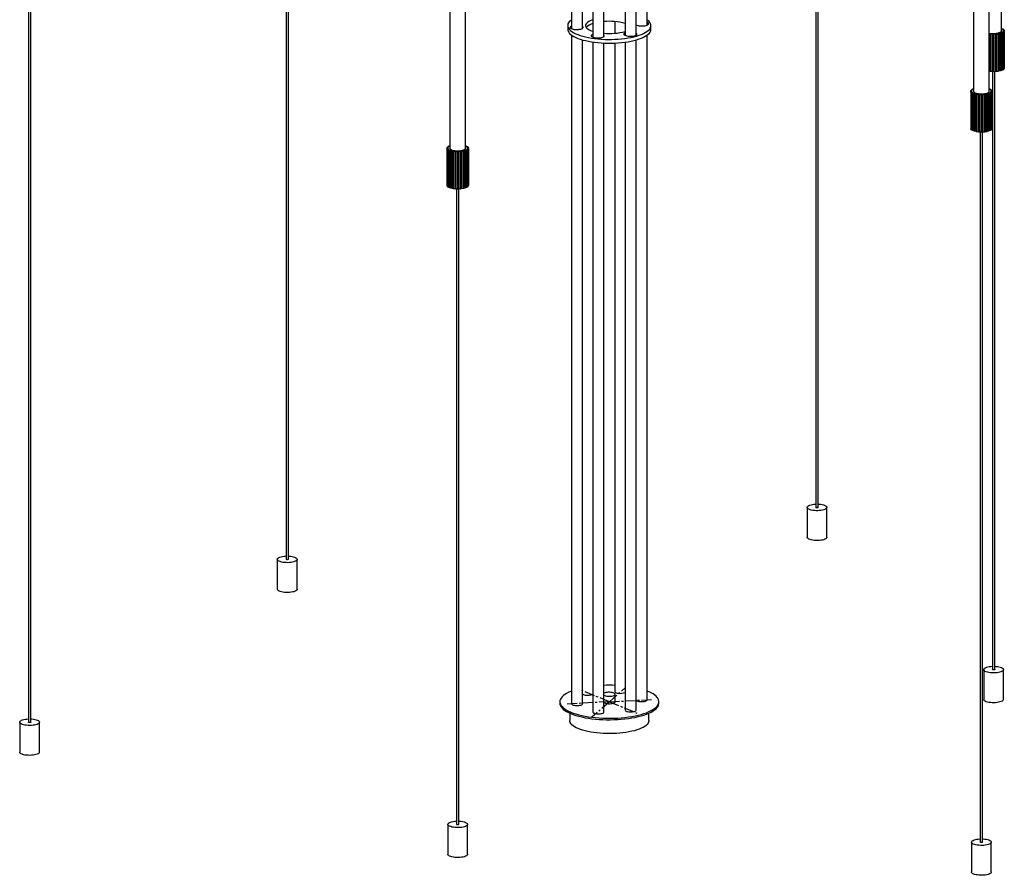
# Paper-space layout '_Dimétrica' of a CAD drawing. Header units: millimetres. Extents: x -745 to 498, y -217 to 1585.
# Tile 1 of 3: x -744 to 498, y -217 to 863. Entities that reach past the tile are written whole.
import ezdxf

# ---------------------------------------------------------------- set-up
doc = ezdxf.new("R2010")
doc.units = ezdxf.units.MM
doc.linetypes.add('CENTERX2', pattern=[20.32, 12.7, -2.54, 2.54, -2.54])

psp = doc.layouts.new('_Dimétrica')

# ---------------------------------------------------------------- linework, layer by layer
at = {"color": 7, "linetype": 'Continuous', "lineweight": 25}
for p, q in [((494.9, 848.6), (494.9, 1178.6)), ((260.6, 1143.1), (260.6, 247.2)), ((263.6, 247.2), (263.6, 1143.1)), ((-408, 983.2), (-408, 181.6)), ((-405, 181.6), (-405, 983.2)), ((-201.4, 983.3), (-201.4, 700.5)), ((-181.4, 700.5), (-181.4, 983.3)), ((-47.7, 957.6), (-47.7, 851.1)), ((-33.7, 851.8), (-33.7, 957.6)), ((47.7, 855.6), (47.7, 962.6)), ((-20.8, 946.7), (-20.8, 840.4)), ((-6.8, 841.3), (-6.8, 946.7)), ((19.9, 949.6), (19.9, 842.7)), ((33.9, 843.1), (33.9, 949.6)), ((459.5, 913.7), (459.5, 772.3)), ((479.5, 772.3), (479.5, 913.7)), ((-733.1, 872), (-733.1, -23.9)), ((-730.1, -23.9), (-730.1, 872)), ((6.8, 860.2), (6.8, 845.4)), ((-52.5, 855.1), (-52.5, 850.4)), ((52.5, 850.4), (52.5, 855.1)), ((493.2, 845), (491.5, 844.6)), ((492.6, 845.3), (493.2, 845)), ((493.2, 845), (493.2, 797.9)), ((494.2, 845.3), (493.5, 845.5)), ((493.5, 798.4), (493.5, 845.5)), ((495.6, 845.8), (494.2, 845.3)), ((494.2, 845.3), (494.2, 798.2)), ((494.8, 846), (495.6, 845.8)), ((494.9, 851.6), (495.3, 851.5)), ((495.3, 851.5), (494.9, 851.4)), ((495.3, 851.5), (495.3, 850.9)), ((495.3, 850.9), (496.2, 851.1)), ((496.4, 846.2), (495.5, 846.3)), ((495.5, 845.8), (495.5, 846.3)), ((495.6, 845.8), (495.6, 798.7)), ((496.2, 851.1), (497.1, 850.5)), ((497.1, 850.5), (496.2, 850.4)), ((496.4, 846.9), (497.3, 846.8)), ((497.3, 846.8), (496.4, 846.2)), ((496.4, 846.2), (496.4, 799)), ((496.7, 850), (497.7, 850.1)), ((497.8, 847.2), (496.8, 847.3)), ((496.8, 846.9), (496.8, 847.3)), ((497.1, 850.5), (497.1, 850)), ((498.2, 849.5), (497.2, 849.4)), ((497.3, 847.9), (498.3, 847.9)), ((497.3, 846.8), (497.3, 799.6)), ((497.4, 849), (498.4, 849)), ((498.4, 848.3), (497.4, 848.3)), ((497.4, 847.9), (497.4, 848.3)), ((497.7, 850.1), (498.2, 849.5)), ((498.3, 847.9), (497.8, 847.2)), ((497.8, 847.2), (497.8, 800.1)), ((498.2, 849.5), (498.2, 849)), ((498.3, 847.9), (498.3, 800.7)), ((498.4, 849), (498.4, 848.3)), ((498.4, 848.3), (498.4, 801.2)), ((-47.7, 843.1), (-47.7, -0.6)), ((-33.7, -0.6), (-33.7, 837)), ((-20.8, 834.3), (-20.8, -11.1)), ((-6.8, -11.1), (-6.8, 833.1)), ((6.8, 833.1), (6.8, 14.9)), ((19.9, 834.2), (19.9, -8.6)), ((33.9, -8.6), (33.9, 837)), ((47.7, 4.4), (47.7, 843.1)), ((480.3, 844.3), (479.5, 844.5)), ((480.7, 844.7), (480.3, 844.3)), ((480.3, 844.3), (480.3, 797.2)), ((480.7, 844.7), (480.7, 797.5)), ((481.6, 844.2), (481.8, 844.6)), ((483.6, 844.1), (481.6, 844.2)), ((481.6, 844.2), (481.6, 797.1)), ((483.8, 844.4), (483.6, 844.1)), ((483.6, 844.1), (483.6, 797)), ((483.8, 844.4), (483.8, 797.3)), ((485, 844.1), (484.9, 844.4)), ((484.9, 797.3), (484.9, 844.4)), ((487, 844.1), (485, 844.1)), ((485, 844.1), (485, 796.9)), ((486.9, 844.5), (487, 844.1)), ((487, 844.1), (487, 797)), ((488.3, 844.2), (488, 844.5)), ((488, 797.4), (488, 844.5)), ((490.2, 844.4), (488.3, 844.2)), ((488.3, 844.2), (488.3, 797.1)), ((489.9, 844.8), (490.2, 844.4)), ((490.2, 844.4), (490.2, 797.3)), ((491.5, 844.6), (490.9, 844.9)), ((490.9, 797.8), (490.9, 844.9)), ((491.5, 844.6), (491.5, 797.5)), ((480.3, 797.2), (479.5, 797.3)), ((480.7, 797.5), (480.3, 797.2)), ((483.6, 797), (481.6, 797.1)), ((483.4, 797), (483.4, 42.5)), ((483.8, 797.3), (483.6, 797)), ((485, 796.9), (484.9, 797.3)), ((487, 797), (485, 796.9)), ((486.4, 42.5), (486.4, 797)), ((488.3, 797.1), (488, 797.4)), ((490.2, 797.3), (488.3, 797.1)), ((491.5, 797.5), (490.9, 797.8)), ((493.2, 797.9), (491.5, 797.5)), ((494.2, 798.2), (493.5, 798.4)), ((495.6, 798.7), (494.2, 798.2)), ((496.4, 799), (495.6, 799.2)), ((497.3, 799.6), (496.4, 799)), ((497.8, 800.1), (497.3, 800.1)), ((498.3, 800.7), (497.8, 800.1)), ((498.4, 801.2), (498.3, 801.2)), ((456, 772.4), (456.2, 773.1)), ((457, 772.4), (456, 772.4)), ((456, 772.4), (456, 725.3)), ((456, 771.9), (457.1, 772)), ((456.4, 771.2), (456, 771.9)), ((456, 771.9), (456, 724.8)), ((456.2, 773.1), (457.2, 773)), ((457.4, 771.3), (456.4, 771.2)), ((456.4, 771.2), (456.4, 724.1)), ((456.5, 773.6), (457.3, 774.2)), ((457.5, 773.5), (456.5, 773.6)), ((456.5, 773.6), (456.5, 773.1)), ((456.8, 770.8), (457.8, 770.9)), ((457.6, 770.1), (456.8, 770.8)), ((456.8, 770.8), (456.8, 723.6)), ((457, 772.3), (457, 772)), ((457.3, 774.2), (458.2, 774.1)), ((457.4, 771.3), (457.4, 770.8)), ((458, 774.7), (459.1, 775.2)), ((458.8, 774.5), (458, 774.7)), ((458, 774.7), (458, 774.1)), ((459.1, 775.2), (459.5, 775.1)), ((479.5, 775.3), (480.6, 774.9)), ((480.6, 774.9), (479.8, 774.7)), ((480.5, 774.3), (481.4, 774.5)), ((480.6, 774.9), (480.6, 774.3)), ((481.8, 770.4), (480.8, 770.5)), ((480.8, 770), (480.8, 770.5)), ((482.2, 773.8), (481.3, 773.7)), ((481.4, 774.5), (482.2, 773.8)), ((481.5, 771.1), (482.5, 771)), ((481.7, 773.3), (482.7, 773.4)), ((482.9, 771.5), (481.8, 771.6)), ((481.8, 771.1), (481.8, 771.6)), ((482.5, 771), (481.8, 770.4)), ((481.8, 770.4), (481.8, 723.3)), ((483, 772.7), (482, 772.6)), ((482, 772.2), (482, 772.3)), ((482, 772.2), (483.1, 772.2)), ((482.2, 773.8), (482.2, 773.3)), ((482.5, 771), (482.5, 723.9)), ((482.7, 773.4), (483, 772.7)), ((483.1, 772.2), (482.9, 771.5)), ((482.9, 771.5), (482.9, 724.4)), ((483, 772.7), (483, 772.2)), ((483.1, 772.2), (483.1, 725)), ((458.6, 770.3), (457.6, 770.1)), ((457.6, 770.1), (457.6, 723)), ((458.4, 769.7), (459.2, 769.9)), ((459.7, 769.2), (458.4, 769.7)), ((458.4, 769.7), (458.4, 722.6)), ((458.6, 770.3), (458.6, 769.7)), ((460.5, 769.4), (459.7, 769.2)), ((459.7, 769.2), (459.7, 722.1)), ((460.5, 769.4), (460.5, 722.3)), ((460.8, 768.8), (461.4, 769.1)), ((462.5, 768.5), (460.8, 768.8)), ((460.8, 768.8), (460.8, 721.7)), ((463.1, 768.7), (462.5, 768.5)), ((462.5, 768.5), (462.5, 721.3)), ((463.1, 768.7), (463.1, 721.6)), ((463.8, 768.2), (464.2, 768.5)), ((465.7, 768), (463.8, 768.2)), ((463.8, 768.2), (463.8, 721.1)), ((466.1, 768.3), (465.7, 768)), ((465.7, 768), (465.7, 720.8)), ((466.1, 768.3), (466.1, 721.2)), ((467.2, 767.9), (467.3, 768.2)), ((469.2, 767.8), (467.2, 767.9)), ((467.2, 767.9), (467.2, 720.7)), ((469.3, 768.1), (469.2, 767.8)), ((469.2, 767.8), (469.2, 720.7)), ((469.3, 768.1), (469.3, 721)), ((470.7, 767.8), (470.6, 768.1)), ((470.6, 721), (470.6, 768.1)), ((472.7, 767.9), (470.7, 767.8)), ((470.7, 767.8), (470.7, 720.7)), ((472.5, 768.3), (472.7, 767.9)), ((472.7, 767.9), (472.7, 720.8)), ((474.2, 768.1), (473.7, 768.4)), ((473.7, 721.2), (473.7, 768.4)), ((476, 768.3), (474.2, 768.1)), ((474.2, 768.1), (474.2, 720.9)), ((475.6, 768.7), (476, 768.3)), ((476, 768.3), (476, 721.2)), ((477.3, 768.6), (476.6, 768.9)), ((476.6, 721.7), (476.6, 768.9)), ((478.8, 769), (477.3, 768.6)), ((477.3, 768.6), (477.3, 721.5)), ((478.2, 769.3), (478.8, 769)), ((478.8, 769), (478.8, 721.9)), ((479.9, 769.4), (479.1, 769.6)), ((479.1, 722.5), (479.1, 769.6)), ((481.1, 769.9), (479.9, 769.4)), ((479.9, 769.4), (479.9, 722.3)), ((480.2, 770.1), (481.1, 769.9)), ((481.1, 769.9), (481.1, 722.8)), ((456, 725.3), (456, 725.3)), ((456.4, 724.1), (456, 724.8)), ((456.8, 724.1), (456.4, 724.1)), ((457.6, 723), (456.8, 723.6)), ((458.4, 723.1), (457.6, 723)), ((459.7, 722.1), (458.4, 722.6)), ((460.5, 722.3), (459.7, 722.1)), ((462.5, 721.3), (460.8, 721.7)), ((463.1, 721.6), (462.5, 721.3)), ((465.7, 720.8), (463.8, 721.1)), ((466.1, 721.2), (465.7, 720.8)), ((469.2, 720.7), (467.2, 720.7)), ((469.3, 721), (469.2, 720.7)), ((470.7, 720.7), (470.6, 721)), ((472.7, 720.8), (470.7, 720.7)), ((474.2, 720.9), (473.7, 721.2)), ((476, 721.2), (474.2, 720.9)), ((477.3, 721.5), (476.6, 721.7)), ((478.8, 721.9), (477.3, 721.5)), ((479.9, 722.3), (479.1, 722.5)), ((481.1, 722.8), (479.9, 722.3)), ((481.8, 723.3), (481.1, 723.4)), ((482.5, 723.9), (481.8, 723.3)), ((482.9, 724.4), (482.5, 724.4)), ((483.1, 725), (482.9, 724.4)), ((468, 720.7), (468, -175.2)), ((471, -175.2), (471, 720.7)), ((-204.9, 700.6), (-204.7, 701.2)), ((-203.9, 700.5), (-204.9, 700.6)), ((-204.9, 700.6), (-204.9, 653.4)), ((-204.6, 699.4), (-204.9, 700.1)), ((-204.9, 700.1), (-203.9, 700.1)), ((-204.9, 700.1), (-204.9, 652.9)), ((-204.7, 701.2), (-203.7, 701.2)), ((-203.5, 699.5), (-204.6, 699.4)), ((-204.6, 699.4), (-204.6, 652.3)), ((-204.4, 701.7), (-203.7, 702.4)), ((-203.4, 701.6), (-204.4, 701.7)), ((-204.4, 701.7), (-204.4, 701.2)), ((-204.1, 698.9), (-203.2, 699.1)), ((-203.3, 698.3), (-204.1, 698.9)), ((-204.1, 698.9), (-204.1, 651.8)), ((-203.9, 700.5), (-203.9, 700.1)), ((-203.7, 702.4), (-202.7, 702.2)), ((-203.5, 699.5), (-203.5, 699)), ((-202.4, 698.5), (-203.3, 698.3)), ((-203.3, 698.3), (-203.3, 651.2)), ((-203, 702.8), (-201.8, 703.4)), ((-202.1, 702.6), (-203, 702.8)), ((-203, 702.8), (-203, 702.3)), ((-202.5, 697.9), (-201.7, 698.1)), ((-201.2, 697.4), (-202.5, 697.9)), ((-202.5, 697.9), (-202.5, 650.7)), ((-202.4, 698.5), (-202.4, 697.9)), ((-201.8, 703.4), (-201.4, 703.3)), ((-200.4, 697.6), (-201.2, 697.4)), ((-201.2, 697.4), (-201.2, 650.2)), ((-200.4, 697.6), (-200.4, 650.4)), ((-200.1, 697), (-199.5, 697.3)), ((-198.5, 696.6), (-200.1, 697)), ((-200.1, 697), (-200.1, 649.9)), ((-197.9, 696.9), (-198.5, 696.6)), ((-198.5, 696.6), (-198.5, 649.5)), ((-197.9, 696.9), (-197.9, 649.8)), ((-197.1, 696.4), (-196.7, 696.7)), ((-195.2, 696.1), (-197.1, 696.4)), ((-197.1, 696.4), (-197.1, 649.2)), ((-194.9, 696.5), (-195.2, 696.1)), ((-195.2, 696.1), (-195.2, 649)), ((-194.9, 696.5), (-194.9, 649.3)), ((-193.7, 696), (-193.6, 696.4)), ((-191.8, 696), (-193.7, 696)), ((-193.7, 696), (-193.7, 648.9)), ((-191.6, 696.3), (-191.8, 696)), ((-191.8, 696), (-191.8, 648.8)), ((-191.6, 696.3), (-191.6, 649.2)), ((-190.2, 696), (-190.4, 696.3)), ((-190.4, 649.2), (-190.4, 696.3)), ((-188.2, 696.1), (-190.2, 696)), ((-190.2, 696), (-190.2, 648.8)), ((-188.4, 696.4), (-188.2, 696.1)), ((-188.2, 696.1), (-188.2, 648.9)), ((-186.8, 696.2), (-187.2, 696.5)), ((-187.2, 649.4), (-187.2, 696.5)), ((-184.9, 696.5), (-186.8, 696.2)), ((-186.8, 696.2), (-186.8, 649.1)), ((-185.4, 696.8), (-184.9, 696.5)), ((-184.9, 696.5), (-184.9, 649.4)), ((-183.6, 696.8), (-184.3, 697)), ((-184.3, 649.9), (-184.3, 697)), ((-182.1, 697.2), (-183.6, 696.8)), ((-183.6, 696.8), (-183.6, 649.6)), ((-182.7, 697.5), (-182.1, 697.2)), ((-182.1, 697.2), (-182.1, 650.1)), ((-181, 697.6), (-181.9, 697.8)), ((-181.9, 650.6), (-181.9, 697.8)), ((-181.4, 703.5), (-180.3, 703.1)), ((-180.3, 703.1), (-181.1, 702.8)), ((-179.9, 698.1), (-181, 697.6)), ((-181, 697.6), (-181, 650.4)), ((-180.7, 698.3), (-179.9, 698.1)), ((-180.5, 702.5), (-179.5, 702.6)), ((-180.3, 703.1), (-180.3, 702.5)), ((-179.1, 698.6), (-180.1, 698.7)), ((-180.1, 698.2), (-180.1, 698.7)), ((-179.9, 698.1), (-179.9, 651)), ((-178.7, 702), (-179.6, 701.9)), ((-179.5, 702.6), (-178.7, 702)), ((-179.4, 699.3), (-178.4, 699.2)), ((-179.3, 701.5), (-178.2, 701.5)), ((-178.1, 699.7), (-179.1, 699.7)), ((-179.1, 699.3), (-179.1, 699.7)), ((-178.4, 699.2), (-179.1, 698.6)), ((-179.1, 698.6), (-179.1, 651.4)), ((-177.9, 700.9), (-178.9, 700.8)), ((-178.9, 700.4), (-178.9, 700.5)), ((-178.9, 700.4), (-177.9, 700.4)), ((-178.7, 702), (-178.7, 701.5)), ((-178.4, 699.2), (-178.4, 652)), ((-178.2, 701.5), (-177.9, 700.9)), ((-177.9, 700.4), (-178.1, 699.7)), ((-178.1, 699.7), (-178.1, 652.5)), ((-177.9, 700.9), (-177.9, 700.4)), ((-177.9, 700.4), (-177.9, 653.2)), ((-204.9, 653.4), (-204.9, 653.4)), ((-204.6, 652.3), (-204.9, 652.9)), ((-204.1, 652.3), (-204.6, 652.3)), ((-203.3, 651.2), (-204.1, 651.8)), ((-202.5, 651.3), (-203.3, 651.2)), ((-201.2, 650.2), (-202.5, 650.7)), ((-200.4, 650.4), (-201.2, 650.2)), ((-198.5, 649.5), (-200.1, 649.9)), ((-197.9, 649.8), (-198.5, 649.5)), ((-195.2, 649), (-197.1, 649.2)), ((-194.9, 649.3), (-195.2, 649)), ((-191.8, 648.8), (-193.7, 648.9)), ((-192.9, 648.9), (-192.9, -152.8)), ((-191.6, 649.2), (-191.8, 648.8)), ((-190.2, 648.8), (-190.4, 649.2)), ((-188.2, 648.9), (-190.2, 648.8)), ((-189.9, -152.8), (-189.9, 648.8)), ((-186.8, 649.1), (-187.2, 649.4)), ((-184.9, 649.4), (-186.8, 649.1)), ((-183.6, 649.6), (-184.3, 649.9)), ((-182.1, 650.1), (-183.6, 649.6)), ((-181, 650.4), (-181.9, 650.6)), ((-179.9, 651), (-181, 650.4)), ((-179.1, 651.4), (-179.9, 651.5)), ((-178.4, 652), (-179.1, 651.4)), ((-178.1, 652.5), (-178.4, 652.6)), ((-177.9, 653.2), (-178.1, 652.5)), ((249.6, 247.2), (249.6, 209.5)), ((274.6, 209.5), (274.6, 247.2)), ((-419, 181.6), (-419, 143.9)), ((-394, 143.9), (-394, 181.6)), ((472.4, 42.5), (472.4, 4.8)), ((497.4, 4.8), (497.4, 42.5)), ((-62.5, 1.9), (-62.5, 0)), ((7.5, 1.9), (7.5, 11.3)), ((62.5, 0), (62.5, 1.9)), ((-744.1, -23.9), (-744.1, -61.6)), ((-719.1, -61.6), (-719.1, -23.9)), ((-50, -12.5), (-50, -21.7)), ((50, -21.7), (50, -12.5)), ((-203.9, -152.8), (-203.9, -190.5)), ((-178.9, -190.5), (-178.9, -152.8)), ((457, -175.2), (457, -212.9)), ((482, -212.9), (482, -175.2))]:
    psp.add_line(p, q, dxfattribs=at)
at = {"color": 7, "linetype": 'CENTERX2'}
for q in [(-34.8, 16.1), (19.4, 19), (-55, -1.1), (-22.1, -17.6), (54.3, 4.8), (34.8, -12.3)]:
    psp.add_line((0, 1.9), q, dxfattribs=at)
at = {"color": 7, "linetype": 'Continuous', "lineweight": 25, "flags": 128}
for points in [[(-47.7, 862.4), (-49.1, 861.3), (-50.5, 859.9), (-51.5, 858.5), (-52.2, 857.1), (-52.5, 855.7), (-52.4, 854.2), (-52, 852.8), (-51.3, 851.4), (-50.2, 850), (-48.7, 848.6), (-46.9, 847.3), (-44.8, 846), (-42.4, 844.8), (-39.7, 843.7), (-36.7, 842.6), (-33.5, 841.7), (-30, 840.8), (-26.4, 840), (-22.6, 839.3), (-18.6, 838.8)], [(-20.8, 862.3), (-22.1, 861.9), (-24.2, 861), (-26, 860.1), (-27.4, 859.2), (-28.6, 858.2), (-29.4, 857.1), (-29.9, 856), (-30, 854.9), (-29.8, 853.9), (-29.2, 852.8), (-28.3, 851.8), (-27, 850.8), (-25.4, 849.8), (-23.6, 848.9), (-21.4, 848.1), (-20.8, 847.9)], [(-18.6, 838.8), (-14.4, 838.3), (-10.2, 838), (-5.9, 837.7), (-1.6, 837.6), (2.7, 837.7), (7, 837.8), (11.3, 838), (15.5, 838.4), (19.6, 838.9), (23.6, 839.5), (27.4, 840.2), (31, 841), (34.4, 841.9), (37.5, 842.9), (40.4, 844), (43, 845.1), (45.4, 846.3), (47.4, 847.6), (49.1, 848.9), (50.5, 850.3), (51.5, 851.7), (52.2, 853.1), (52.5, 854.6), (52.4, 856), (52, 857.5), (51.3, 858.9), (50.2, 860.3), (48.7, 861.7), (47.7, 862.4)], [(38.4, 854.8), (40.1, 854.7), (41.8, 854.6), (43.5, 854.7), (45.1, 854.9), (46.5, 855.3), (47.8, 855.7), (48.7, 856.1), (49.3, 856.7), (49.6, 857.3), (49.5, 857.8), (49, 858.4), (48.2, 858.9), (47.7, 859.1)], [(-52.5, 850.4), (-52.4, 849.5), (-52, 848.1), (-51.3, 846.6), (-50.2, 845.2), (-48.7, 843.9), (-46.9, 842.6), (-44.8, 841.3), (-42.4, 840.1), (-39.7, 839), (-36.7, 837.9), (-33.5, 836.9), (-30, 836.1), (-26.4, 835.3), (-22.6, 834.6), (-18.6, 834)], [(-47.7, 854.6), (-47.8, 854.6), (-48.7, 854.1), (-49.3, 853.6), (-49.6, 853), (-49.5, 852.4), (-49, 851.9), (-48.2, 851.4), (-47.1, 850.9), (-45.8, 850.6), (-44.2, 850.3)], [(-44.2, 850.3), (-42.6, 850.2), (-40.8, 850.1), (-39.1, 850.2), (-37.5, 850.4), (-36.1, 850.7), (-34.9, 851.2), (-34, 851.6), (-33.3, 852.2), (-33.1, 852.7), (-33.2, 853.3), (-33.6, 853.9), (-33.7, 853.9)], [(-18.6, 834), (-14.4, 833.6), (-10.2, 833.2), (-5.9, 833), (-1.6, 832.9), (2.7, 832.9), (7, 833.1), (11.3, 833.3), (15.5, 833.7), (19.6, 834.2), (23.6, 834.8), (27.4, 835.5), (31, 836.3), (34.4, 837.2), (37.5, 838.2), (40.4, 839.2), (43, 840.4), (45.4, 841.6), (47.4, 842.9), (49.1, 844.2), (50.5, 845.6), (51.5, 847), (52.2, 848.4), (52.5, 849.9), (52.5, 850.4)], [(19.9, 846), (19.1, 845.6), (18.5, 845), (18.3, 844.5), (18.4, 843.9), (18.8, 843.3), (19.6, 842.8), (20.7, 842.4), (22.1, 842), (23.6, 841.8)], [(23.6, 841.8), (25.3, 841.6), (27, 841.6), (28.7, 841.7), (30.3, 841.9), (31.7, 842.2), (33, 842.6), (33.9, 843.1), (34.5, 843.6), (34.8, 844.2), (34.7, 844.8), (34.2, 845.3), (33.9, 845.6)], [(494.9, 848.6), (494.8, 848.2), (494.4, 847.6), (493.7, 847), (492.6, 846.5), (491.3, 846)], [(-20.8, 844), (-21.1, 844), (-22, 843.5), (-22.6, 842.9), (-22.9, 842.4), (-22.8, 841.8), (-22.3, 841.2), (-21.5, 840.7), (-20.4, 840.3), (-19.1, 839.9), (-17.5, 839.7)], [(-17.5, 839.7), (-15.9, 839.5), (-14.1, 839.5), (-12.4, 839.6), (-10.8, 839.8), (-9.4, 840.1), (-8.2, 840.5), (-7.2, 841), (-6.6, 841.5), (-6.4, 842.1), (-6.5, 842.7), (-6.8, 843.1)], [(459.5, 772.3), (459.5, 772.1), (459.9, 771.5), (460.5, 770.9), (461.5, 770.3), (462.8, 769.8), (464.3, 769.5), (466, 769.2)], [(466, 769.2), (467.8, 769), (469.7, 769), (471.6, 769), (473.4, 769.2), (475.1, 769.5), (476.6, 769.9), (477.8, 770.4), (478.7, 771), (479.3, 771.6), (479.5, 772.2), (479.5, 772.3)], [(479.1, 722.5), (479, 722.4), (478.9, 722.4), (478.8, 722.4)], [(-201.4, 700.5), (-201.4, 700.2), (-201.1, 699.6), (-200.4, 699), (-199.4, 698.5), (-198.2, 698), (-196.6, 697.6), (-194.9, 697.3)], [(-194.9, 697.3), (-193.1, 697.2), (-191.2, 697.1), (-189.3, 697.2), (-187.5, 697.4), (-185.8, 697.7), (-184.4, 698.1), (-183.1, 698.6), (-182.2, 699.1), (-181.6, 699.7), (-181.4, 700.4), (-181.4, 700.5)], [(-181.9, 650.6), (-182, 650.6), (-182.1, 650.6), (-182.1, 650.6)], [(266.5, 251.1), (268.4, 250.8), (270.2, 250.4), (271.7, 249.9), (272.9, 249.3), (273.8, 248.7), (274.4, 248), (274.6, 247.3), (274.5, 246.6), (274, 245.9), (273.2, 245.2), (272, 244.6), (270.6, 244.1), (268.9, 243.7), (267, 243.4), (265, 243.1), (262.9, 243), (260.8, 243), (258.7, 243.2), (256.7, 243.4), (254.9, 243.8), (253.3, 244.2), (251.9, 244.8), (250.8, 245.4), (250.1, 246.1), (249.7, 246.8), (249.6, 247.5), (250, 248.2), (250.6, 248.8), (251.6, 249.5), (252.9, 250), (254.5, 250.5), (256.3, 250.9), (258.2, 251.2), (260.3, 251.3), (260.6, 251.3)], [(263.6, 251.3), (264.5, 251.3), (266.5, 251.1)], [(263.6, 247.2), (263.5, 247), (263.2, 246.8), (262.7, 246.7), (262.2, 246.7), (261.6, 246.7), (261.1, 246.8), (260.7, 247), (260.6, 247.2), (260.6, 247.2)], [(274.6, 209.5), (274.5, 208.9), (274, 208.2), (273.2, 207.5), (272, 206.9), (270.6, 206.4), (268.9, 206), (267, 205.6), (265, 205.4), (262.9, 205.3), (260.8, 205.3), (258.7, 205.5), (256.7, 205.7), (254.9, 206.1), (253.3, 206.5), (251.9, 207.1), (250.8, 207.7), (250.1, 208.3), (249.7, 209), (249.6, 209.5)], [(-402.1, 185.5), (-400.2, 185.2), (-398.4, 184.8), (-396.9, 184.3), (-395.7, 183.7), (-394.8, 183.1), (-394.2, 182.4), (-394, 181.7), (-394.1, 181), (-394.6, 180.3), (-395.5, 179.7), (-396.6, 179.1), (-398.1, 178.5), (-399.7, 178.1), (-401.6, 177.8), (-403.6, 177.6), (-405.7, 177.4), (-407.8, 177.5), (-409.9, 177.6), (-411.9, 177.8), (-413.7, 178.2), (-415.4, 178.7), (-416.7, 179.2), (-417.8, 179.8), (-418.5, 180.5), (-418.9, 181.2), (-419, 181.9), (-418.7, 182.6), (-418, 183.2), (-417, 183.9), (-415.7, 184.4), (-414.1, 184.9), (-412.4, 185.3), (-410.4, 185.6), (-408.4, 185.7), (-408, 185.7)], [(-405, 181.6), (-405.1, 181.4), (-405.4, 181.3), (-405.9, 181.2), (-406.5, 181.1), (-407, 181.1), (-407.5, 181.2), (-407.9, 181.4), (-408, 181.6), (-408, 181.6)], [(-405, 185.7), (-404.1, 185.7), (-402.1, 185.5)], [(-394, 143.9), (-394.1, 143.3), (-394.6, 142.6), (-395.5, 141.9), (-396.6, 141.3), (-398.1, 140.8), (-399.7, 140.4), (-401.6, 140.1), (-403.6, 139.8), (-405.7, 139.7), (-407.8, 139.8), (-409.9, 139.9), (-411.9, 140.1), (-413.7, 140.5), (-415.4, 141), (-416.7, 141.5), (-417.8, 142.1), (-418.5, 142.8), (-418.9, 143.5), (-419, 143.9)], [(496.6, 41), (495.7, 40.4), (494.5, 39.8), (493, 39.3), (491.2, 38.9), (489.3, 38.6), (487.3, 38.4), (485.2, 38.3), (483.1, 38.4), (481, 38.5), (479.1, 38.8), (477.3, 39.2), (475.7, 39.7), (474.4, 40.2), (473.4, 40.9), (472.8, 41.5), (472.4, 42.2), (472.5, 42.9), (472.9, 43.6), (473.6, 44.3), (474.7, 44.9), (476.1, 45.4), (477.7, 45.9), (479.5, 46.2), (481.5, 46.5), (483.4, 46.6)], [(486.4, 42.5), (486.3, 42.3), (486, 42.1), (485.5, 42), (485, 42), (484.4, 42), (483.9, 42.1), (483.6, 42.3), (483.4, 42.5), (483.4, 42.5)], [(486.4, 46.6), (487.8, 46.5), (489.8, 46.3), (491.7, 46), (493.4, 45.6), (494.8, 45), (496, 44.4), (496.8, 43.8), (497.3, 43.1), (497.4, 42.4), (497.2, 41.7), (496.6, 41)], [(-47.7, 15.3), (-48.5, 15), (-51.3, 13.8), (-53.9, 12.4), (-56.1, 11.1), (-58, 9.6), (-59.6, 8.1), (-60.9, 6.6), (-61.8, 5.1), (-62.3, 3.5), (-62.5, 1.9), (-62.3, 0.3), (-61.8, -1.2), (-60.9, -2.8), (-59.7, -4.3), (-58.1, -5.8), (-56.2, -7.2), (-54, -8.6), (-51.4, -9.9), (-48.6, -11.2), (-45.5, -12.4), (-42.1, -13.5), (-38.5, -14.5), (-34.7, -15.4), (-30.7, -16.3), (-26.5, -17), (-22.1, -17.6)], [(-22.1, -17.6), (-17.6, -18.1), (-13, -18.5), (-8.4, -18.8), (-3.7, -18.9), (1.1, -18.9), (5.8, -18.9), (10.5, -18.7), (15.1, -18.3), (19.7, -17.9), (24.1, -17.3), (28.4, -16.7), (32.5, -15.9), (36.5, -15), (40.2, -14.1), (43.7, -13), (46.9, -11.9), (49.9, -10.6), (52.6, -9.3), (55, -8), (57.1, -6.6), (58.9, -5.1), (60.3, -3.6), (61.4, -2.1), (62.1, -0.5), (62.5, 1.1), (62.5, 2.6), (62.1, 4.2), (61.4, 5.8), (60.3, 7.3), (58.9, 8.8), (57.2, 10.3), (55.1, 11.7), (52.8, 13.1), (50.1, 14.4), (47.7, 15.3)], [(-2.7, 9), (-1.1, 8.8), (0.5, 8.8), (2.1, 8.9), (3.6, 9.1), (5, 9.4), (6.1, 9.8), (6.9, 10.3), (7.4, 10.8), (7.5, 11.4), (7.3, 11.9), (6.7, 12.4), (5.9, 12.9), (4.8, 13.2), (3.4, 13.5), (1.9, 13.7), (0.3, 13.8), (-1.3, 13.8), (-2.9, 13.6), (-4.3, 13.4), (-5.5, 13), (-6.5, 12.6), (-6.8, 12.4)], [(6.8, 14.9), (6.9, 14.7), (7.2, 14.2), (7.8, 13.7), (8.8, 13.3), (10, 12.9), (11.3, 12.7)], [(-62.5, 0), (-62.3, -1.5), (-61.8, -3.1), (-60.9, -4.7), (-59.7, -6.2), (-58.1, -7.7), (-56.2, -9.1), (-54, -10.5), (-51.4, -11.8), (-48.6, -13.1), (-45.5, -14.3), (-42.1, -15.4), (-38.5, -16.4), (-34.7, -17.3), (-30.7, -18.2), (-26.5, -18.9), (-22.1, -19.5)], [(-22.1, -19.5), (-17.6, -20), (-13, -20.4), (-8.4, -20.6), (-3.7, -20.8), (1.1, -20.8), (5.8, -20.7), (10.5, -20.5), (15.1, -20.2), (19.7, -19.8), (24.1, -19.2), (28.4, -18.6), (32.5, -17.8), (36.5, -16.9), (40.2, -16), (43.7, -14.9), (46.9, -13.8), (49.9, -12.5), (52.6, -11.2), (55, -9.9), (57.1, -8.5), (58.9, -7), (60.3, -5.5), (61.4, -4), (62.1, -2.4), (62.5, -0.8), (62.5, 0)], [(-2.7, -0.5), (-1.1, -0.6), (0.5, -0.6), (2.1, -0.5), (3.6, -0.3), (5, 0), (6.1, 0.4), (6.9, 0.9), (7.4, 1.4), (7.5, 1.9)], [(38.2, 2.2), (39.7, 2.1), (41.3, 2.1), (42.8, 2.2), (44.3, 2.4), (45.5, 2.7), (46.5, 3.1), (47.2, 3.6), (47.6, 4.1), (47.7, 4.4)], [(496.6, 3.3), (495.7, 2.7), (494.5, 2.1), (493, 1.6), (491.2, 1.2), (489.3, 0.9), (487.3, 0.7), (485.2, 0.6), (483.1, 0.7), (481, 0.8), (479.1, 1.1), (477.3, 1.5), (475.7, 2), (474.4, 2.5), (473.4, 3.1), (472.8, 3.8), (472.4, 4.5), (472.4, 4.8)], [(-47.7, -0.6), (-47.7, -0.8), (-47.4, -1.3), (-46.7, -1.8), (-45.8, -2.2), (-44.6, -2.6), (-43.2, -2.8)], [(-43.2, -2.8), (-41.6, -2.9), (-40.1, -2.9), (-38.5, -2.8), (-37.1, -2.6), (-35.9, -2.3), (-34.9, -1.9), (-34.1, -1.4), (-33.8, -0.9), (-33.7, -0.6)], [(-20.8, -11.1), (-20.8, -11.3), (-20.5, -11.8), (-19.8, -12.3), (-18.9, -12.7), (-17.7, -13.1), (-16.3, -13.3)], [(-16.3, -13.3), (-14.8, -13.4), (-13.2, -13.4), (-11.7, -13.3), (-10.2, -13.1), (-9, -12.8), (-8, -12.4), (-7.3, -11.9), (-6.9, -11.4), (-6.8, -11.1)], [(19.9, -8.6), (19.9, -8.8), (20.2, -9.3), (20.9, -9.8), (21.8, -10.2), (23, -10.6), (24.4, -10.8)], [(24.4, -10.8), (25.9, -10.9), (27.5, -10.9), (29, -10.8), (30.4, -10.6), (31.7, -10.3), (32.7, -9.9), (33.4, -9.4), (33.8, -8.9), (33.9, -8.6)], [(-719.9, -25.4), (-720.9, -26), (-722.1, -26.6), (-723.6, -27.1), (-725.3, -27.5), (-727.2, -27.8), (-729.3, -28), (-731.4, -28.1), (-733.5, -28), (-735.6, -27.8), (-737.5, -27.6), (-739.3, -27.2), (-740.9, -26.7), (-742.1, -26.1), (-743.1, -25.5), (-743.8, -24.9), (-744.1, -24.2), (-744.1, -23.4), (-743.7, -22.8), (-742.9, -22.1), (-741.8, -21.5), (-740.5, -20.9), (-738.9, -20.5), (-737, -20.1), (-735, -19.9), (-733.1, -19.8)], [(-730.1, -23.9), (-730.2, -24.1), (-730.5, -24.2), (-731, -24.3), (-731.6, -24.4), (-732.2, -24.4), (-732.7, -24.3), (-733, -24.1), (-733.1, -23.9), (-733.1, -23.9)], [(-730.1, -19.8), (-728.7, -19.8), (-726.7, -20.1), (-724.9, -20.4), (-723.2, -20.8), (-721.7, -21.3), (-720.6, -21.9), (-719.8, -22.6), (-719.3, -23.3), (-719.1, -24), (-719.4, -24.7), (-719.9, -25.4)], [(50, -21.7), (49.9, -22.5), (49.6, -23.9), (48.9, -25.2), (47.8, -26.6), (46.4, -27.9), (44.7, -29.2), (42.6, -30.4), (40.3, -31.6), (37.7, -32.6), (34.8, -33.7), (31.7, -34.6), (28.3, -35.4), (24.8, -36.2), (21, -36.8), (17.2, -37.3), (13.2, -37.8), (9.1, -38.1), (5, -38.3), (0.8, -38.3), (-3.4, -38.3), (-7.6, -38.2), (-11.7, -37.9), (-15.7, -37.5), (-19.6, -37), (-23.4, -36.4), (-27, -35.7), (-30.4, -34.9), (-33.7, -34), (-36.6, -33), (-39.3, -32), (-41.8, -30.8), (-43.9, -29.6), (-45.8, -28.4), (-47.3, -27.1), (-48.5, -25.7), (-49.3, -24.4), (-49.8, -23), (-50, -21.7)], [(-719.9, -63.1), (-720.9, -63.7), (-722.1, -64.3), (-723.6, -64.8), (-725.3, -65.2), (-727.2, -65.5), (-729.3, -65.7), (-731.4, -65.8), (-733.5, -65.7), (-735.6, -65.6), (-737.5, -65.3), (-739.3, -64.9), (-740.9, -64.4), (-742.1, -63.9), (-743.1, -63.2), (-743.8, -62.6), (-744.1, -61.9), (-744.1, -61.6)], [(-187, -148.9), (-185.1, -149.2), (-183.3, -149.6), (-181.8, -150.1), (-180.6, -150.7), (-179.7, -151.3), (-179.1, -152), (-178.9, -152.7), (-179, -153.4), (-179.5, -154.1), (-180.4, -154.7), (-181.5, -155.3), (-183, -155.8), (-184.6, -156.3), (-186.5, -156.6), (-188.5, -156.8), (-190.6, -156.9), (-192.7, -156.9), (-194.8, -156.8), (-196.8, -156.5), (-198.6, -156.2), (-200.2, -155.7), (-201.6, -155.2), (-202.7, -154.6), (-203.4, -153.9), (-203.8, -153.2), (-203.9, -152.5), (-203.6, -151.8), (-202.9, -151.1), (-201.9, -150.5), (-200.6, -150), (-199, -149.5), (-197.3, -149.1), (-195.3, -148.8), (-193.2, -148.7), (-192.9, -148.6)], [(-189.9, -148.6), (-189, -148.7), (-187, -148.9)], [(-189.9, -152.8), (-190, -153), (-190.3, -153.1), (-190.8, -153.2), (-191.4, -153.3), (-191.9, -153.2), (-192.4, -153.1), (-192.8, -153), (-192.9, -152.8), (-192.9, -152.8)], [(473.9, -171.3), (475.9, -171.6), (477.6, -172), (479.1, -172.5), (480.3, -173.1), (481.2, -173.8), (481.8, -174.4), (482, -175.1), (481.9, -175.8), (481.4, -176.5), (480.6, -177.2), (479.4, -177.8), (478, -178.3), (476.3, -178.7), (474.4, -179.1), (472.4, -179.3), (470.3, -179.4), (468.2, -179.4), (466.1, -179.2), (464.1, -179), (462.3, -178.6), (460.7, -178.2), (459.3, -177.6), (458.2, -177), (457.5, -176.4), (457.1, -175.7), (457.1, -175), (457.4, -174.3), (458, -173.6), (459, -173), (460.3, -172.4), (461.9, -171.9), (463.7, -171.5), (465.6, -171.3), (467.7, -171.1), (468, -171.1)], [(471, -171.1), (471.9, -171.1), (473.9, -171.3)], [(471, -175.2), (470.9, -175.4), (470.6, -175.6), (470.1, -175.7), (469.6, -175.7), (469, -175.7), (468.5, -175.6), (468.2, -175.4), (468, -175.2), (468, -175.2)], [(-178.9, -190.5), (-179, -191.1), (-179.5, -191.8), (-180.4, -192.4), (-181.5, -193), (-183, -193.6), (-184.6, -194), (-186.5, -194.3), (-188.5, -194.5), (-190.6, -194.6), (-192.7, -194.6), (-194.8, -194.5), (-196.8, -194.2), (-198.6, -193.9), (-200.2, -193.4), (-201.6, -192.9), (-202.7, -192.3), (-203.4, -191.6), (-203.8, -190.9), (-203.9, -190.5)], [(482, -212.9), (481.9, -213.6), (481.4, -214.2), (480.6, -214.9), (479.4, -215.5), (478, -216), (476.3, -216.4), (474.4, -216.8), (472.4, -217), (470.3, -217.1), (468.2, -217.1), (466.1, -216.9), (464.1, -216.7), (462.3, -216.3), (460.7, -215.9), (459.3, -215.3), (458.2, -214.7), (457.5, -214.1), (457.1, -213.4), (457, -212.9)]]:
    psp.add_lwpolyline(points, dxfattribs=at)
at = {"color": 7, "linetype": 'Continuous', "lineweight": 25}
for centre, radius, start, end in [((-16.8, 841.1), 16.9, 103.6508, 136.6775), ((0.1, 783.1), 77.4, 75.221, 95.1626), ((0.2, 921.8), 76.7, 264.7518, 284.8646), ((39.1, 865.3), 10.5, 239.8251, 266.028), ((484.9, 872), 26.8, 258.4555, 283.7538), ((488, 863.2), 18.5, 284.4958, 287.2817), ((491, 854.9), 9.66, 293.2202, 297.5204), ((490.9, 842), 9.92, 63.9687, 66.0609), ((493.7, 846.7), 4.44, 47.5582, 54.7787), ((494, 850.1), 3.93, 307.4908, 315.3285), ((495.7, 848.5), 1.74, 16.3539, 29.8626), ((495.8, 848.6), 1.6, 334.5269, 348.7967), ((484.6, 877.7), 33.2, 263.2, 265.0865), ((484.9, 881.8), 37.4, 268.2254, 269.9702), ((485, 879.9), 35.4, 273.0435, 274.8509), ((485.9, 872.7), 28.2, 278.2209, 280.3241), ((484.6, 830.3), 33, 263.1957, 264.7837), ((484.9, 834.6), 37.4, 268.2254, 269.9702), ((485, 832.7), 35.4, 273.0435, 274.8509), ((485.9, 825.1), 27.8, 278.8973, 280.3341), ((488.3, 815), 17.4, 286.3057, 287.3214), ((458.4, 772.3), 1.41, 176.7268, 194.0162), ((459.3, 771.9), 2.35, 138.6977, 151.0182), ((459.8, 773.1), 2.99, 216.9224, 227.3979), ((461.9, 768.8), 6.46, 118.7264, 124.9988), ((476.3, 767.4), 8.02, 59.0188, 64.4462), ((477.1, 775.8), 6.46, 298.7264, 304.9988), ((479.3, 771.5), 2.99, 36.9224, 47.3979), ((479.8, 772.7), 2.35, 318.6977, 331.0182), ((480.6, 772.3), 1.41, 356.7268, 14.0162), ((462.7, 777.2), 8.02, 239.0188, 244.4462), ((466, 785.2), 16.7, 250.9516, 254.2804), ((468.4, 795.1), 26.9, 258.6531, 261.0758), ((469.4, 803), 34.9, 264.5099, 266.5459), ((469.5, 805.6), 37.4, 269.627, 271.5702), ((469.8, 801.5), 33.4, 274.6965, 276.7937), ((471.1, 792.7), 24.5, 280.3862, 282.964), ((473.8, 783), 14.4, 287.6999, 291.38), ((465.6, 736.9), 15.5, 250.8943, 252.1372), ((468.3, 747.4), 26.3, 258.639, 260.3022), ((469.4, 755.9), 34.9, 264.5099, 266.5459), ((469.5, 758.4), 37.4, 269.627, 271.5702), ((469.8, 754.4), 33.4, 274.6965, 276.7937), ((471.3, 744.9), 23.8, 281.3787, 282.9847), ((-202.5, 700.5), 1.41, 176.7268, 194.0162), ((-201.7, 700.1), 2.35, 138.6977, 151.0182), ((-201.1, 701.3), 2.99, 216.9224, 227.3979), ((-199, 697), 6.46, 118.7264, 124.9988), ((-198.2, 705.3), 8.02, 239.0188, 244.4462), ((-195, 713.4), 16.7, 250.9516, 254.2804), ((-192.6, 723.3), 26.9, 258.6531, 261.0758), ((-191.5, 731.2), 34.9, 264.5099, 266.5459), ((-191.4, 733.7), 37.4, 269.627, 271.5702), ((-191.1, 729.7), 33.4, 274.6965, 276.7937), ((-189.8, 720.9), 24.5, 280.3862, 282.964), ((-187.1, 711.1), 14.4, 287.6999, 291.38), ((-184.6, 695.6), 8.02, 59.0188, 64.4462), ((-183.8, 704), 6.46, 298.7264, 304.9988), ((-181.7, 699.7), 2.99, 36.9224, 47.3979), ((-181.2, 700.9), 2.35, 318.6977, 331.0182), ((-180.3, 700.5), 1.41, 356.7268, 14.0162), ((-195.3, 665.1), 15.5, 250.8943, 252.1372), ((-192.7, 675.6), 26.3, 258.639, 260.3022), ((-191.5, 684.1), 34.9, 264.5099, 266.5459), ((-191.4, 686.6), 37.4, 269.627, 271.5702), ((-191.1, 682.5), 33.4, 274.6965, 276.7937), ((-189.6, 673.1), 23.8, 281.3787, 282.9847), ((0, -164.1), 186.8, 87.9065, 92.0935), ((14, 26.9), 14.4, 259.4092, 294.055), ((-29.3, 16.8), 6.61, 228.4331, 269.7035), ((-26.7, 24.4), 14.4, 259.4092, 294.055), ((-2.1, 18.2), 9.28, 239.0504, 266.2979), ((-2.1, 8.8), 9.28, 239.0504, 266.2979), ((38.3, 8.8), 6.61, 228.4331, 269.7035), ((495.5, 4.9), 1.9, 305.0926, 357.4595), ((-721, -61.5), 1.9, 305.0926, 357.4595)]:
    psp.add_arc(centre, radius, start, end, dxfattribs=at)

doc.saveas('drawing.dxf')
